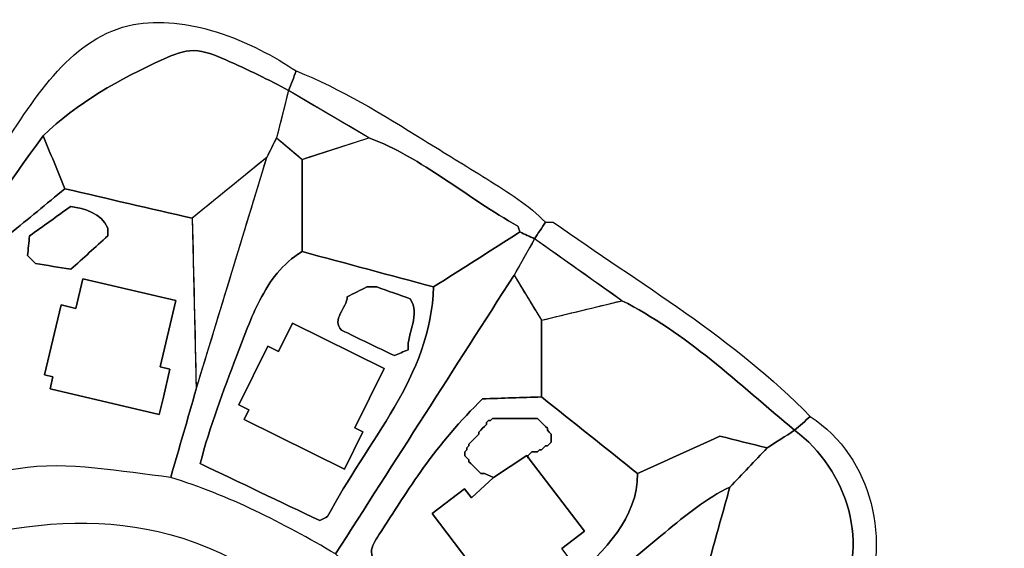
# Model space of a CAD drawing. Header units: millimetres. Extents: x -97856 to 276358, y -12500 to 264120.
# Tile 3 of 3: x 60170 to 207628, y 149446 to 228540. Entities that reach past the tile are written whole.
import ezdxf

# ---------------------------------------------------------------- set-up
doc = ezdxf.new("R2010")
doc.units = ezdxf.units.MM
for name, color, linetype in [('01_MAIN_BUILDING', 7, 'Continuous'), ('02_CHALETS', 7, 'Continuous'), ('03_DESIGN_REGIONS', 7, 'Continuous'), ('REGION_HOLES', 7, 'Continuous')]:
    doc.layers.add(name, color=color, linetype=linetype)

msp = doc.modelspace()

# ---------------------------------------------------------------- linework, layer by layer
at = {"layer": '01_MAIN_BUILDING'}
msp.add_open_spline([(57232, 77798), (56253, 78288), (55274, 78777), (54295, 79267), (54393, 80246), (54490, 81226), (54588, 82205), (53022, 82597), (51455, 82988), (49888, 83380), (49594, 82694), (49300, 82009), (49007, 81324), (48517, 81128), (48027, 80932), (47538, 80736), (45090, 81519), (42642, 82303), (40193, 83086), (40095, 84065), (39998, 85045), (39900, 86024), (38333, 86122), (36766, 86220), (35199, 86318), (34807, 85436), (34416, 84555), (34024, 83674), (30793, 83772), (27561, 83870), (24329, 83967), (24232, 85143), (24134, 86318), (24036, 87493), (22273, 87591), (20510, 87689), (18748, 87787), (17475, 90528), (16202, 93270), (14929, 96012), (14047, 95914), (13166, 95816), (12285, 95719), (11991, 96110), (11697, 96502), (11403, 96894), (11403, 97481), (11403, 98069), (11403, 98656), (11991, 99146), (12578, 99636), (13166, 100125), (12774, 101007), (12383, 101888), (11991, 102769), (11305, 102671), (10620, 102573), (9934, 102475), (9641, 103063), (9347, 103651), (9053, 104238), (9053, 104826), (9053, 105413), (9053, 106001), (9739, 106295), (10424, 106588), (11109, 106882), (11012, 107763), (10914, 108645), (10816, 109526), (9836, 109722), (8857, 109918), (7878, 110114), (7878, 111093), (7878, 112072), (7878, 113051), (8563, 113345), (9249, 113639), (9934, 113933), (9934, 114912), (9934, 115891), (9934, 116870), (9053, 116968), (8172, 117066), (7290, 117164), (7095, 117850), (6899, 118535), (6703, 119221), (6801, 119906), (6899, 120592), (6997, 121277), (7878, 121473), (8759, 121669), (9641, 121865), (9641, 122844), (9641, 123823), (9641, 124802), (8759, 125096), (7878, 125390), (6997, 125684), (7192, 126957), (7388, 128230), (7584, 129503), (8270, 129503), (8955, 129503), (9641, 129503), (9836, 129797), (10032, 130090), (10228, 130384), (10228, 131168), (10228, 131951), (10228, 132734), (9543, 133028), (8857, 133322), (8172, 133616), (8270, 134497), (8368, 135378), (8466, 136260), (9151, 136358), (9836, 136456), (10522, 136553), (10816, 137043), (11109, 137533), (11403, 138022), (11403, 138512), (11403, 139002), (11403, 139491), (10816, 139785), (10228, 140079), (9641, 140373), (9739, 141352), (9836, 142331), (9934, 143310), (11012, 143604), (12089, 143898), (13166, 144192), (15092, 148468), (17018, 152744), (18944, 157020), (13199, 159403), (7454, 161786), (1709, 164168), (-5279, 160769), (-9321, 153381), (-11218, 146542), (-11218, 145954), (-11218, 145367), (-11218, 144779), (-8084, 144290), (-4950, 143800), (-1817, 143310), (-2502, 139197), (-3188, 135085), (-3873, 130972), (-7105, 131266), (-10336, 131559), (-13568, 131853), (-13666, 130580), (-13764, 129307), (-13862, 128034), (-12197, 127740), (-10532, 127446), (-8867, 127153), (-8769, 122452), (-8671, 117752), (-8574, 113051), (-9651, 112562), (-10728, 112072), (-11805, 111582), (-11707, 110309), (-11609, 109036), (-11511, 107763), (-8671, 108155), (-5832, 108547), (-2992, 108938), (-1915, 105021), (-837, 101104), (240, 97187), (44, 96894), (-152, 96600), (-348, 96306), (-3481, 95523), (-6615, 94739), (-9749, 93956), (-9357, 92487), (-8965, 91018), (-8574, 89549), (-7007, 89745), (-5440, 89941), (-3873, 90137), (-2208, 85241), (-544, 80344), (1121, 75448), (631, 74958), (142, 74469), (-348, 73979), (4451, 65851), (9249, 57723), (14047, 49596), (21236, 51444), (30862, 52942), (38137, 49302), (38724, 50771), (39312, 52240), (39900, 53709), (40487, 53806), (41075, 53904), (41662, 54002), (44992, 51456), (48321, 48910), (51651, 46364), (50769, 45287), (49888, 44210), (49007, 43133), (48909, 42643), (48811, 42153), (48713, 41664), (51505, 38360), (53937, 35029), (55335, 31166), (55982, 29376), (56408, 27472), (57008, 25662), (57291, 24811), (57611, 23981), (58085, 23273), (58688, 22373), (59537, 21671), (60466, 21085), (63589, 19115), (67614, 18457), (71443, 17746), (74969, 17092), (78329, 16393), (82203, 16399), (82595, 17966), (82987, 19533), (83379, 21099), (116919, 18632), (150040, 29332), (167986, 58115), (167497, 58899), (167007, 59682), (166517, 60465), (166615, 61053), (166713, 61640), (166811, 62228), (162796, 65557), (158781, 68887), (154766, 72216), (154375, 72216), (153983, 72216), (153591, 72216), (149772, 68104), (145953, 63991), (142134, 59878), (142232, 58996), (142330, 58115), (142428, 57234), (142134, 56940), (141840, 56646), (141546, 56353), (140763, 56450), (139979, 56548), (139196, 56646), (138706, 56353), (138217, 56059), (137727, 55765), (136944, 54590), (136160, 53415), (135377, 52240), (134691, 52533), (134006, 52827), (133321, 53121), (132733, 52729), (132145, 52338), (131558, 51946), (130970, 50771), (130383, 49596), (129795, 48421), (128718, 48616), (127641, 48812), (126564, 49008), (125682, 48421), (124801, 47833), (123920, 47245), (123822, 46560), (123724, 45874), (123626, 45189), (121961, 45091), (120296, 44993), (118632, 44895), (117652, 43818), (116673, 42741), (115694, 41664), (114911, 42055), (114127, 42447), (113344, 42839), (112267, 42545), (111189, 42251), (110112, 41957), (109818, 41174), (109525, 40391), (109231, 39607), (108741, 39607), (108252, 39607), (107762, 39607), (107468, 39999), (107174, 40391), (106881, 40782), (105216, 40586), (103551, 40391), (101886, 40195), (101789, 39607), (101691, 39020), (101593, 38432), (100711, 38432), (99830, 38432), (98949, 38432), (98753, 38922), (98557, 39411), (98361, 39901), (94640, 39999), (90919, 40097), (87198, 40195), (86806, 42153), (86414, 44112), (86023, 46070), (85043, 46168), (84064, 46266), (83085, 46364), (82203, 49008), (81322, 51652), (80441, 54296), (80832, 54688), (81224, 55079), (81616, 55471), (80832, 56744), (80049, 58017), (79266, 59290), (78678, 59192), (78091, 59094), (77503, 58996), (76132, 60759), (74761, 62522), (73390, 64284), (73390, 65068), (73390, 65851), (73390, 66635), (72215, 67810), (71040, 68985), (69865, 70160), (68983, 70356), (68102, 70552), (67221, 70748), (65948, 69670), (64675, 68593), (63402, 67516), (60758, 69377), (58114, 71237), (55470, 73098), (56057, 74665), (56645, 76231), (57232, 77798)], degree=3, knots=[0, 0, 0, 0, 1, 1, 1, 2, 2, 2, 3, 3, 3, 4, 4, 4, 5, 5, 5, 6, 6, 6, 7, 7, 7, 8, 8, 8, 9, 9, 9, 10, 10, 10, 11, 11, 11, 12, 12, 12, 13, 13, 13, 14, 14, 14, 15, 15, 15, 16, 16, 16, 17, 17, 17, 18, 18, 18, 19, 19, 19, 20, 20, 20, 21, 21, 21, 22, 22, 22, 23, 23, 23, 24, 24, 24, 25, 25, 25, 26, 26, 26, 27, 27, 27, 28, 28, 28, 29, 29, 29, 30, 30, 30, 31, 31, 31, 32, 32, 32, 33, 33, 33, 34, 34, 34, 35, 35, 35, 36, 36, 36, 37, 37, 37, 38, 38, 38, 39, 39, 39, 40, 40, 40, 41, 41, 41, 42, 42, 42, 43, 43, 43, 44, 44, 44, 45, 45, 45, 46, 46, 46, 47, 47, 47, 48, 48, 48, 49, 49, 49, 50, 50, 50, 51, 51, 51, 52, 52, 52, 53, 53, 53, 54, 54, 54, 55, 55, 55, 56, 56, 56, 57, 57, 57, 58, 58, 58, 59, 59, 59, 60, 60, 60, 61, 61, 61, 62, 62, 62, 63, 63, 63, 64, 64, 64, 65, 65, 65, 66, 66, 66, 67, 67, 67, 68, 68, 68, 69, 69, 69, 70, 70, 70, 71, 71, 71, 72, 72, 72, 73, 73, 73, 74, 74, 74, 75, 75, 75, 76, 76, 76, 77, 77, 77, 78, 78, 78, 79, 79, 79, 80, 80, 80, 81, 81, 81, 82, 82, 82, 83, 83, 83, 84, 84, 84, 85, 85, 85, 86, 86, 86, 87, 87, 87, 88, 88, 88, 89, 89, 89, 90, 90, 90, 91, 91, 91, 92, 92, 92, 93, 93, 93, 94, 94, 94, 95, 95, 95, 96, 96, 96, 97, 97, 97, 98, 98, 98, 99, 99, 99, 100, 100, 100, 101, 101, 101, 102, 102, 102, 103, 103, 103, 104, 104, 104, 105, 105, 105, 106, 106, 106, 107, 107, 107, 108, 108, 108, 109, 109, 109, 110, 110, 110, 111, 111, 111, 112, 112, 112, 113, 113, 113, 114, 114, 114, 115, 115, 115, 116, 116, 116, 117, 117, 117, 118, 118, 118, 119, 119, 119, 120, 120, 120, 121, 121, 121, 121], dxfattribs=at)
at = {"layer": '02_CHALETS'}
for points in [[(81068, 169460), (81687, 172084), (82672, 176256), (81210, 176601), (83546, 186501), (69636, 189784), (68588, 185342), (66378, 185864), (63904, 175381), (65144, 175088), (64726, 173317)], [(101014, 183117), (98937, 178912), (97318, 179712), (92975, 170918), (94484, 170172), (93768, 168722), (108811, 161292), (111569, 166875), (110365, 167469), (114745, 176335)], [(136458, 162852), (136258, 162993), (136258, 163114), (136106, 163314), (131107, 160057), (127810, 156991), (126777, 158346), (121932, 154654), (131836, 141659), (133047, 142582), (134053, 141263), (142597, 147774), (141346, 149415), (144732, 151996)]]:
    msp.add_lwpolyline(points, close=True, dxfattribs=at)
at = {"layer": '03_DESIGN_REGIONS'}
for points in [[(112462, 210879), (100418, 217930), (98655, 210879), (102474, 207647)], [(97186, 207941), (86023, 198834), (86610, 173276)], [(150360, 186495), (137287, 195749), (134202, 190315), (138315, 183558)], [(136258, 163287), (136552, 163581), (136846, 163875), (137140, 163875), (137433, 163875), (137727, 163875), (138021, 164168), (138315, 164168), (138608, 164462), (138902, 164756), (139196, 164756), (139490, 165050), (139784, 165344), (139784, 165637), (139784, 165931), (139784, 166225), (139784, 166519), (139490, 166812), (139196, 167106), (139196, 167400), (138902, 167694), (138608, 167988), (138315, 168281), (138021, 168575), (137727, 168869), (137433, 168869), (137140, 168869), (136846, 168869), (136552, 168869), (136258, 168869), (135965, 168869), (135671, 168869), (135377, 168869), (135083, 168869), (134789, 168869), (134496, 168869), (134202, 168869), (133908, 168869), (133614, 168869), (133321, 168869), (133027, 168869), (132733, 168869), (132439, 168869), (132145, 168869), (131852, 168869), (131558, 168869), (131264, 168869), (130970, 168869), (130677, 168575), (130383, 168575), (130089, 168281), (130089, 167988), (129795, 167694), (129501, 167400), (129208, 167106), (128914, 166812), (128914, 166519), (128620, 166225), (128326, 165931), (128033, 165637), (127739, 165344), (127445, 165050), (127445, 164756), (127151, 164462), (127151, 164168), (126857, 163875), (126857, 163581), (126857, 163287), (127151, 162993), (127445, 162700), (127445, 162406), (127739, 162112), (128033, 161818), (128326, 161524), (128620, 161231), (128914, 160937), (129208, 160643), (129501, 160643), (129795, 160643), (131107, 160057), (136106, 163314), (136258, 163114)]]:
    msp.add_lwpolyline(points, close=True, dxfattribs=at)
for points, knots in [([(101593, 220867), (98438, 222956), (94249, 225293), (89616, 226721), (85504, 227989), (81042, 228540), (77203, 227809), (68149, 226084), (62563, 217221), (57253, 208858), (47345, 193256), (38395, 179395), (37256, 160349), (40218, 156039), (44234, 156911), (48305, 158133), (52104, 159274), (55952, 160720), (59930, 161355), (67429, 162551), (75394, 160869), (82791, 160056), (84064, 164462), (85337, 168869), (86610, 173276), (86414, 181795), (86218, 190315), (86023, 198834), (79657, 200303), (73292, 201772), (66927, 203241), (64185, 200988), (61443, 198736), (58701, 196484), (57722, 185810), (56743, 175136), (55764, 164462), (51749, 162993), (47734, 161524), (43719, 160056), (42642, 160545), (41564, 161035), (40487, 161524), (42698, 180311), (52655, 196331), (63695, 211173), (68690, 216018), (75176, 219712), (81691, 222633), (83194, 223307), (84699, 223940), (86247, 223926), (87830, 223911), (89457, 223218), (91045, 222519), (94363, 221057), (97508, 219564), (100418, 217930), (100809, 218909), (101201, 219888), (101593, 220867)], [0, 0, 0, 0, 1, 1, 1, 2, 2, 2, 3, 3, 3, 4, 4, 4, 5, 5, 5, 6, 6, 6, 7, 7, 7, 8, 8, 8, 9, 9, 9, 10, 10, 10, 11, 11, 11, 12, 12, 12, 13, 13, 13, 14, 14, 14, 15, 15, 15, 16, 16, 16, 17, 17, 17, 18, 18, 18, 19, 19, 19, 20, 20, 20, 20]), ([(100418, 217930), (97508, 219564), (94363, 221057), (91045, 222519), (89457, 223218), (87830, 223911), (86247, 223926), (84699, 223940), (83194, 223307), (81691, 222633), (75176, 219712), (68690, 216018), (63695, 211173), (64773, 208529), (65850, 205885), (66927, 203241), (73292, 201772), (79657, 200303), (86023, 198834), (89744, 201870), (93465, 204905), (97186, 207941), (97676, 208920), (98165, 209900), (98655, 210879), (99242, 213229), (99830, 215579), (100418, 217930)], [0, 0, 0, 0, 1, 1, 1, 2, 2, 2, 3, 3, 3, 4, 4, 4, 5, 5, 5, 6, 6, 6, 7, 7, 7, 8, 8, 8, 9, 9, 9, 9]), ([(138902, 198247), (136463, 200764), (133275, 202758), (130112, 204721), (126948, 206684), (123808, 208615), (120669, 210553), (114475, 214375), (108286, 218221), (101593, 220867), (101201, 219888), (100809, 218909), (100418, 217930), (104432, 215579), (108447, 213229), (112462, 210879), (120486, 207876), (127237, 201799), (134789, 197659), (134887, 197365), (134985, 197071), (135083, 196778), (135818, 196435), (136552, 196092), (137287, 195749), (137825, 196582), (138364, 197414), (138902, 198247)], [0, 0, 0, 0, 1, 1, 1, 2, 2, 2, 3, 3, 3, 4, 4, 4, 5, 5, 5, 6, 6, 6, 7, 7, 7, 8, 8, 8, 9, 9, 9, 9]), ([(63695, 211173), (52655, 196331), (42698, 180311), (40487, 161524), (41564, 161035), (42642, 160545), (43719, 160056), (47734, 161524), (51749, 162993), (55764, 164462), (56743, 175136), (57722, 185810), (58701, 196484), (61443, 198736), (64185, 200988), (66927, 203241), (65850, 205885), (64773, 208529), (63695, 211173)], [0, 0, 0, 0, 1, 1, 1, 2, 2, 2, 3, 3, 3, 4, 4, 4, 5, 5, 5, 6, 6, 6, 6]), ([(102474, 207647), (101201, 208725), (99928, 209802), (98655, 210879), (98165, 209900), (97676, 208920), (97186, 207941), (93661, 196386), (90135, 184831), (86610, 173276), (85337, 168869), (84064, 164462), (82791, 160056), (91484, 157365), (99586, 153247), (107468, 148598), (116379, 162504), (125291, 176409), (134202, 190315), (135230, 192126), (136258, 193938), (137287, 195749), (136552, 196092), (135818, 196435), (135083, 196778), (130774, 194036), (126466, 191294), (122157, 188552), (121771, 175064), (112120, 165414), (106293, 154180), (105901, 153984), (105510, 153788), (105118, 153593), (99145, 156432), (93171, 159272), (87198, 162112), (88628, 167702), (90684, 172945), (92690, 178301), (93742, 181109), (94780, 183949), (96143, 186591), (97608, 189432), (99449, 192046), (102474, 193840), (102474, 198442), (102474, 203045), (102474, 207647)], [0, 0, 0, 0, 1, 1, 1, 2, 2, 2, 3, 3, 3, 4, 4, 4, 5, 5, 5, 6, 6, 6, 7, 7, 7, 8, 8, 8, 9, 9, 9, 10, 10, 10, 11, 11, 11, 12, 12, 12, 13, 13, 13, 14, 14, 14, 15, 15, 15, 16, 16, 16, 16]), ([(112462, 210879), (109133, 209802), (105803, 208725), (102474, 207647), (102474, 203045), (102474, 198442), (102474, 193840), (109035, 192077), (115596, 190315), (122157, 188552), (126466, 191294), (130774, 194036), (135083, 196778), (134985, 197071), (134887, 197365), (134789, 197659), (127237, 201799), (120486, 207876), (112462, 210879)], [0, 0, 0, 0, 1, 1, 1, 2, 2, 2, 3, 3, 3, 4, 4, 4, 5, 5, 5, 6, 6, 6, 6]), ([(73390, 197365), (72260, 199625), (69990, 200259), (67808, 200597), (65752, 199128), (63695, 197659), (61639, 196190), (61541, 195211), (61443, 194232), (61345, 193252), (61737, 192861), (62129, 192469), (62520, 192077), (64283, 191783), (66046, 191490), (67808, 191196), (69669, 192861), (71530, 194525), (73390, 196190), (73390, 196582), (73390, 196974), (73390, 197365)], [0, 0, 0, 0, 1, 1, 1, 2, 2, 2, 3, 3, 3, 4, 4, 4, 5, 5, 5, 6, 6, 6, 7, 7, 7, 7]), ([(178562, 169163), (167225, 180813), (153025, 189102), (140077, 198247), (139686, 198247), (139294, 198247), (138902, 198247), (138364, 197414), (137825, 196582), (137287, 195749), (141644, 192665), (146002, 189580), (150360, 186495), (159697, 181859), (167998, 173975), (176212, 167106), (176995, 167792), (177779, 168477), (178562, 169163)], [0, 0, 0, 0, 1, 1, 1, 2, 2, 2, 3, 3, 3, 4, 4, 4, 5, 5, 5, 6, 6, 6, 6]), ([(-11218, 144779), (-11218, 145367), (-11218, 145954), (-11218, 146542), (-13078, 146738), (-14939, 146934), (-16799, 147129), (-18072, 148402), (-19345, 149676), (-20618, 150949), (-17974, 157901), (-15330, 164854), (-12686, 171807), (-9847, 172982), (-7007, 174157), (-4167, 175332), (-938, 174268), (1902, 172272), (4658, 170072), (9582, 166140), (14235, 161555), (18944, 157020), (19564, 157738), (20184, 158456), (20804, 159174), (12368, 169773), (2196, 178202), (-9083, 184503), (-18592, 189815), (-28888, 193614), (-40045, 193105), (-51945, 192562), (-64825, 187118), (-68000, 175707), (-68712, 173147), (-68936, 170286), (-68416, 167732), (-67847, 164930), (-66383, 162496), (-64871, 160086), (-61646, 154942), (-58199, 149905), (-54998, 144765), (-31800, 107512), (-21527, 64828), (-15330, 20512), (-14449, 19435), (-13568, 18357), (-12686, 17280), (-10924, 16889), (-9161, 16497), (-7398, 16105), (-2791, 18189), (1854, 17778), (6296, 16079), (11478, 14096), (16381, 10359), (18853, 5495), (20001, 3235), (20625, 732), (21904, -1473), (23252, -3797), (25329, -5790), (27855, -6491), (29916, -7062), (32277, -6774), (34504, -6338), (36924, -5865), (39186, -5217), (41448, -4569), (59215, 519), (76997, 5591), (95997, 7941), (113798, 10144), (132669, 9958), (150686, 8238), (159949, 7354), (168986, 6064), (177917, 4586), (180294, 4192), (182663, 3786), (185057, 3167), (187360, 2573), (189685, 1782), (191761, 2301), (194213, 2913), (196315, 5353), (198686, 6721), (200693, 7879), (202893, 8270), (205296, 8467), (207628, 13445), (207481, 19369), (206603, 24907), (205676, 30754), (203933, 36171), (201608, 41324), (198991, 47125), (195636, 52592), (191389, 57787), (186878, 63304), (181361, 68515), (175624, 72216), (172741, 69338), (171318, 63866), (166811, 62228), (166713, 61640), (166615, 61053), (166517, 60465), (167007, 59682), (167497, 58899), (167986, 58115), (150040, 29332), (116919, 18632), (83379, 21099), (82987, 19533), (82595, 17966), (82203, 16399), (78329, 16393), (74969, 17092), (71443, 17746), (67614, 18457), (63589, 19115), (60466, 21085), (59537, 21671), (58688, 22373), (58085, 23273), (57611, 23981), (57291, 24811), (57008, 25662), (56408, 27472), (55982, 29376), (55335, 31166), (53937, 35029), (51505, 38360), (48713, 41664), (47929, 41370), (47146, 41076), (46363, 40782), (43523, 42643), (40683, 44504), (37843, 46364), (37941, 47343), (38039, 48323), (38137, 49302), (30862, 52942), (21236, 51444), (14047, 49596), (9249, 57723), (4451, 65851), (-348, 73979), (142, 74469), (631, 74958), (1121, 75448), (-544, 80344), (-2208, 85241), (-3873, 90137), (-5440, 89941), (-7007, 89745), (-8574, 89549), (-8965, 91018), (-9357, 92487), (-9749, 93956), (-10238, 94250), (-10728, 94543), (-11218, 94837), (-11903, 98950), (-12588, 103063), (-13274, 107176), (-12686, 107372), (-12099, 107568), (-11511, 107763), (-11609, 109036), (-11707, 110309), (-11805, 111582), (-10728, 112072), (-9651, 112562), (-8574, 113051), (-8671, 117752), (-8769, 122452), (-8867, 127153), (-10532, 127446), (-12197, 127740), (-13862, 128034), (-13764, 129307), (-13666, 130580), (-13568, 131853), (-13959, 132049), (-14351, 132245), (-14743, 132441), (-14155, 136260), (-13568, 140079), (-12980, 143898), (-12393, 144192), (-11805, 144485), (-11218, 144779)], [0, 0, 0, 0, 1, 1, 1, 2, 2, 2, 3, 3, 3, 4, 4, 4, 5, 5, 5, 6, 6, 6, 7, 7, 7, 8, 8, 8, 9, 9, 9, 10, 10, 10, 11, 11, 11, 12, 12, 12, 13, 13, 13, 14, 14, 14, 15, 15, 15, 16, 16, 16, 17, 17, 17, 18, 18, 18, 19, 19, 19, 20, 20, 20, 21, 21, 21, 22, 22, 22, 23, 23, 23, 24, 24, 24, 25, 25, 25, 26, 26, 26, 27, 27, 27, 28, 28, 28, 29, 29, 29, 30, 30, 30, 31, 31, 31, 32, 32, 32, 33, 33, 33, 34, 34, 34, 35, 35, 35, 36, 36, 36, 37, 37, 37, 38, 38, 38, 39, 39, 39, 40, 40, 40, 41, 41, 41, 42, 42, 42, 43, 43, 43, 44, 44, 44, 45, 45, 45, 46, 46, 46, 47, 47, 47, 48, 48, 48, 49, 49, 49, 50, 50, 50, 51, 51, 51, 52, 52, 52, 53, 53, 53, 54, 54, 54, 55, 55, 55, 56, 56, 56, 57, 57, 57, 58, 58, 58, 59, 59, 59, 60, 60, 60, 61, 61, 61, 62, 62, 62, 63, 63, 63, 64, 64, 64, 65, 65, 65, 65]), ([(122157, 188552), (115596, 190315), (109035, 192077), (102474, 193840), (99449, 192046), (97608, 189432), (96143, 186591), (94780, 183949), (93742, 181109), (92690, 178301), (90684, 172945), (88628, 167702), (87198, 162112), (93171, 159272), (99145, 156432), (105118, 153593), (105510, 153788), (105901, 153984), (106293, 154180), (112120, 165414), (121771, 175064), (122157, 188552)], [0, 0, 0, 0, 1, 1, 1, 2, 2, 2, 3, 3, 3, 4, 4, 4, 5, 5, 5, 6, 6, 6, 7, 7, 7, 7]), ([(138315, 183558), (136944, 185810), (135573, 188062), (134202, 190315), (125291, 176409), (116379, 162504), (107468, 148598), (114738, 142149), (120588, 134133), (125095, 126565), (126074, 127055), (127053, 127544), (128033, 128034), (133976, 133726), (140683, 138671), (147155, 143871), (150406, 146484), (153598, 149161), (156815, 151831), (159911, 154402), (163030, 156966), (166517, 158587), (168378, 160545), (170238, 162504), (172099, 164462), (169749, 165050), (167399, 165637), (165048, 166225), (160936, 164364), (156823, 162504), (152710, 160643), (152695, 153897), (147835, 149125), (142830, 144731), (137389, 139956), (131777, 135628), (126270, 131559), (123811, 134852), (122036, 138412), (119184, 141523), (117678, 143166), (115870, 144684), (114350, 146306), (113570, 147137), (112866, 147995), (112847, 148891), (112829, 149725), (113404, 150592), (113971, 151458), (116200, 154864), (118302, 158262), (120669, 161540), (123247, 165112), (126140, 168542), (129501, 171807), (132439, 171905), (135377, 172003), (138315, 172100), (138315, 175920), (138315, 179739), (138315, 183558)], [0, 0, 0, 0, 1, 1, 1, 2, 2, 2, 3, 3, 3, 4, 4, 4, 5, 5, 5, 6, 6, 6, 7, 7, 7, 8, 8, 8, 9, 9, 9, 10, 10, 10, 11, 11, 11, 12, 12, 12, 13, 13, 13, 14, 14, 14, 15, 15, 15, 16, 16, 16, 17, 17, 17, 18, 18, 18, 19, 19, 19, 20, 20, 20, 20]), ([(109231, 187083), (109152, 185422), (106820, 183631), (108350, 182089), (110994, 180816), (113637, 179543), (116281, 178270), (116967, 178564), (117652, 178857), (118338, 179151), (118124, 181706), (120311, 184423), (118632, 186789), (116967, 187377), (115302, 187964), (113637, 188552), (113148, 188552), (112658, 188552), (112169, 188552), (111189, 188062), (110210, 187573), (109231, 187083)], [0, 0, 0, 0, 1, 1, 1, 2, 2, 2, 3, 3, 3, 4, 4, 4, 5, 5, 5, 6, 6, 6, 7, 7, 7, 7]), ([(150360, 186495), (146345, 185516), (142330, 184537), (138315, 183558), (138315, 179739), (138315, 175920), (138315, 172100), (143113, 168281), (147911, 164462), (152710, 160643), (156823, 162504), (160936, 164364), (165048, 166225), (167399, 165637), (169749, 165050), (172099, 164462), (173470, 165344), (174841, 166225), (176212, 167106), (167998, 173975), (159697, 181859), (150360, 186495)], [0, 0, 0, 0, 1, 1, 1, 2, 2, 2, 3, 3, 3, 4, 4, 4, 5, 5, 5, 6, 6, 6, 7, 7, 7, 7]), ([(152710, 160643), (147911, 164462), (143113, 168281), (138315, 172100), (135377, 172003), (132439, 171905), (129501, 171807), (126140, 168542), (123247, 165112), (120669, 161540), (118302, 158262), (116200, 154864), (113971, 151458), (113404, 150592), (112829, 149725), (112847, 148891), (112866, 147995), (113570, 147137), (114350, 146306), (115870, 144684), (117678, 143166), (119184, 141523), (122036, 138412), (123811, 134852), (126270, 131559), (131777, 135628), (137389, 139956), (142830, 144731), (147835, 149125), (152695, 153897), (152710, 160643)], [0, 0, 0, 0, 1, 1, 1, 2, 2, 2, 3, 3, 3, 4, 4, 4, 5, 5, 5, 6, 6, 6, 7, 7, 7, 8, 8, 8, 9, 9, 9, 10, 10, 10, 10]), ([(178562, 169163), (177779, 168477), (176995, 167792), (176212, 167106), (184164, 161200), (187802, 149662), (182479, 141058), (182183, 138531), (180425, 135453), (177877, 134203), (173726, 127818), (167719, 122617), (161817, 117698), (156308, 113107), (150892, 108763), (145136, 105128), (143696, 104218), (142233, 103352), (140687, 102316), (139257, 101358), (137755, 100254), (136515, 100439), (135304, 100620), (134342, 102028), (133879, 103568), (133474, 104919), (133453, 106371), (133355, 107787), (132945, 113705), (131185, 118985), (129795, 124509), (129208, 125684), (128620, 126859), (128033, 128034), (127053, 127544), (126074, 127055), (125095, 126565), (126581, 121659), (128031, 116738), (128792, 111532), (129576, 106173), (129629, 100511), (133908, 96600), (134594, 96404), (135279, 96208), (135965, 96012), (154722, 105982), (176432, 120178), (186494, 140373), (190737, 150279), (188042, 162991), (178562, 169163)], [0, 0, 0, 0, 1, 1, 1, 2, 2, 2, 3, 3, 3, 4, 4, 4, 5, 5, 5, 6, 6, 6, 7, 7, 7, 8, 8, 8, 9, 9, 9, 10, 10, 10, 11, 11, 11, 12, 12, 12, 13, 13, 13, 14, 14, 14, 15, 15, 15, 16, 16, 16, 17, 17, 17, 17]), ([(176212, 167106), (174841, 166225), (173470, 165344), (172099, 164462), (170238, 162504), (168378, 160545), (166517, 158587), (165538, 155061), (164559, 151536), (163580, 148011), (168574, 145269), (173568, 142527), (178562, 139785), (179868, 140209), (181173, 140634), (182479, 141058), (187802, 149662), (184164, 161200), (176212, 167106)], [0, 0, 0, 0, 1, 1, 1, 2, 2, 2, 3, 3, 3, 4, 4, 4, 5, 5, 5, 6, 6, 6, 6]), ([(166517, 158587), (163030, 156966), (159911, 154402), (156815, 151831), (153598, 149161), (150406, 146484), (147155, 143871), (140683, 138671), (133976, 133726), (128033, 128034), (128620, 126859), (129208, 125684), (129795, 124509), (135367, 129038), (140883, 133701), (146560, 137975), (149343, 140071), (152165, 142073), (155076, 143860), (157792, 145528), (160586, 147010), (163580, 148011), (164559, 151536), (165538, 155061), (166517, 158587)], [0, 0, 0, 0, 1, 1, 1, 2, 2, 2, 3, 3, 3, 4, 4, 4, 5, 5, 5, 6, 6, 6, 7, 7, 7, 8, 8, 8, 8]), ([(118632, 102769), (120606, 124957), (103516, 145840), (82671, 151520), (73447, 154033), (63488, 153570), (53975, 151343), (49200, 150225), (44538, 148664), (39807, 148947), (34552, 149262), (29212, 151855), (25211, 155355), (24623, 155061), (24036, 154768), (23448, 154474), (13333, 137581), (13020, 112143), (23742, 95425), (37163, 96497), (49572, 93654), (60173, 87202), (72840, 79493), (82927, 66631), (89842, 53709), (109796, 51503), (128733, 61642), (138315, 78973), (138119, 79463), (137923, 79953), (137727, 80442), (134528, 82172), (131329, 83902), (128130, 85632), (127902, 85567), (127673, 85502), (127445, 85436), (127347, 85436), (127249, 85436), (127151, 85436), (125193, 86416), (123234, 87395), (121276, 88374), (119611, 91606), (117946, 94837), (116281, 98069), (116673, 99440), (117065, 100811), (117457, 102182), (117848, 102377), (118240, 102573), (118632, 102769)], [0, 0, 0, 0, 1, 1, 1, 2, 2, 2, 3, 3, 3, 4, 4, 4, 5, 5, 5, 6, 6, 6, 7, 7, 7, 8, 8, 8, 9, 9, 9, 10, 10, 10, 11, 11, 11, 12, 12, 12, 13, 13, 13, 14, 14, 14, 15, 15, 15, 16, 16, 16, 17, 17, 17, 17])]:
    msp.add_open_spline(points, degree=3, knots=knots, dxfattribs=at)
at = {"layer": 'REGION_HOLES'}
for points in [[(81068, 169460), (64726, 173317), (65144, 175088), (63904, 175381), (66378, 185864), (68588, 185342), (69636, 189784), (83546, 186501), (81210, 176601), (82672, 176256), (81687, 172084)], [(101014, 183117), (114745, 176335), (110365, 167469), (111569, 166875), (108811, 161292), (93768, 168722), (94484, 170172), (92975, 170918), (97318, 179712), (98937, 178912)]]:
    msp.add_lwpolyline(points, close=True, dxfattribs=at)
msp.add_lwpolyline([(131836, 141659), (121932, 154654), (126777, 158346), (127810, 156991), (131107, 160057), (129795, 160643), (129501, 160643), (129208, 160643), (128914, 160937), (128620, 161231), (128326, 161524), (128033, 161818), (127739, 162112), (127445, 162406), (127445, 162700), (127151, 162993), (126857, 163287), (126857, 163581), (126857, 163875), (127151, 164168), (127151, 164462), (127445, 164756), (127445, 165050), (127739, 165344), (128033, 165637), (128326, 165931), (128620, 166225), (128914, 166519), (128914, 166812), (129208, 167106), (129501, 167400), (129795, 167694), (130089, 167988), (130089, 168281), (130383, 168575), (130677, 168575), (130970, 168869), (131264, 168869), (131558, 168869), (131852, 168869), (132145, 168869), (132439, 168869), (132733, 168869), (133027, 168869), (133321, 168869), (133614, 168869), (133908, 168869), (134202, 168869), (134496, 168869), (134789, 168869), (135083, 168869), (135377, 168869), (135671, 168869), (135965, 168869), (136258, 168869), (136552, 168869), (136846, 168869), (137140, 168869), (137433, 168869), (137727, 168869), (138021, 168575), (138315, 168281), (138608, 167988), (138902, 167694), (139196, 167400), (139196, 167106), (139490, 166812), (139784, 166519), (139784, 166225), (139784, 165931), (139784, 165637), (139784, 165344), (139490, 165050), (139196, 164756), (138902, 164756), (138608, 164462), (138315, 164168), (138021, 164168), (137727, 163875), (137433, 163875), (137140, 163875), (136846, 163875), (136552, 163581), (136258, 163287), (136258, 163114), (136458, 162852), (144732, 151996), (141346, 149415)], dxfattribs=at)
for points in [[(73390, 197365), (73390, 196974), (73390, 196582), (73390, 196190), (71530, 194525), (69669, 192861), (67808, 191196), (66046, 191490), (64283, 191783), (62520, 192077), (62129, 192469), (61737, 192861), (61345, 193252), (61443, 194232), (61541, 195211), (61639, 196190), (63695, 197659), (65752, 199128), (67808, 200597), (69990, 200259), (72260, 199625), (73390, 197365)], [(109231, 187083), (110210, 187573), (111189, 188062), (112169, 188552), (112658, 188552), (113148, 188552), (113637, 188552), (115302, 187964), (116967, 187377), (118632, 186789), (120311, 184423), (118124, 181706), (118338, 179151), (117652, 178857), (116967, 178564), (116281, 178270), (113637, 179543), (110994, 180816), (108350, 182089), (106820, 183631), (109152, 185422), (109231, 187083)]]:
    msp.add_open_spline(points, degree=3, knots=[0, 0, 0, 0, 1, 1, 1, 2, 2, 2, 3, 3, 3, 4, 4, 4, 5, 5, 5, 6, 6, 6, 7, 7, 7, 7], dxfattribs=at)

doc.saveas('drawing.dxf')
